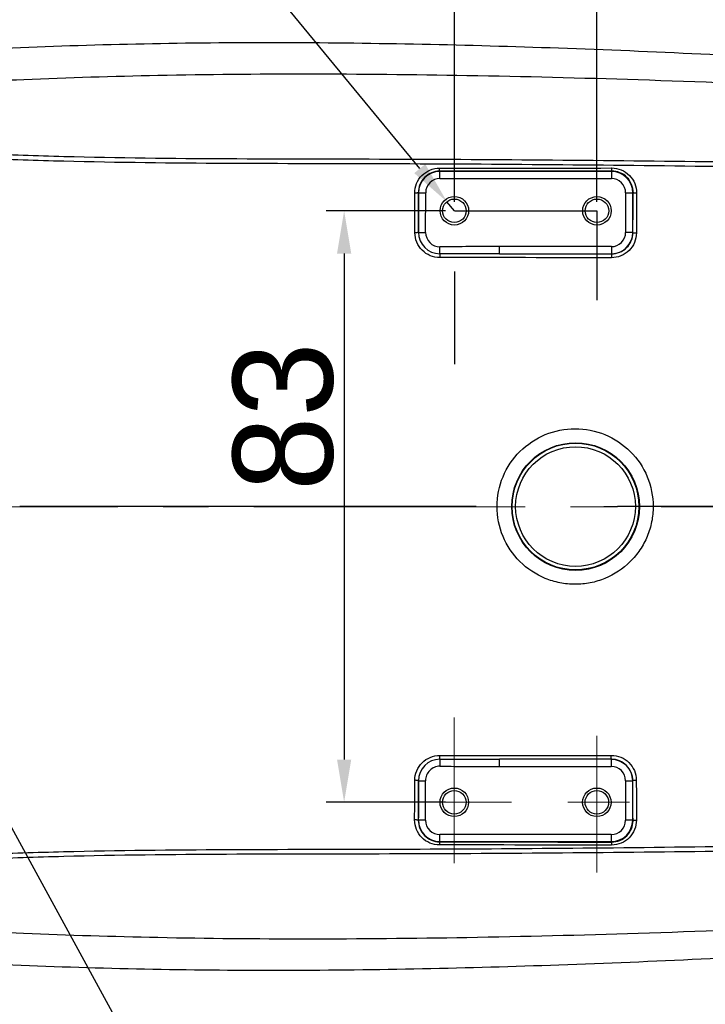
# Model space of a CAD drawing. Header units: millimetres. Extents: x 4086 to 8318, y 123 to 1549.
# Tile 36 of 54: x 6939 to 6987, y 1317 to 1386. Entities that reach past the tile are written whole.
import ezdxf
from ezdxf import colors
from ezdxf.entities.mleader import LeaderData, LeaderLine
from ezdxf.math import Vec2, Vec3

# ---------------------------------------------------------------- set-up
doc = ezdxf.new("R2010")
doc.units = ezdxf.units.MM
doc.linetypes.add('CENTER2', pattern=[28.575, 19.05, -3.175, 3.175, -3.175])
doc.layers.add('00_COMPONENTS', color=7, linetype='Continuous')
doc.layers.add('中心线层', color=7, linetype='CENTER2', lineweight=0)
doc.layers.add('细线层', color=7, linetype='Continuous', lineweight=0)
doc.styles.get("Standard").update_dxf_attribs({"font": 'SourceHanSansCN-Normal.ttf'})
doc.dimstyles.new('半径标注', dxfattribs={"dimtxt": 7, "dimasz": 3, "dimexe": 1.25, "dimexo": 0.625, "dimtad": 1, "dimtih": 1, "dimtoh": 1, "dimlfac": 2, "dimdsep": 46, "dimtxsty": 'Standard', "dimcen": 2.5, "dimadec": 0, "dimazin": 0, "dimtfac": 1, "dimtmove": 0, "dimatfit": 3, "dimfxl": 0, "dimarcsym": 0})
doc.dimstyles.new('直线标注', dxfattribs={"dimtxt": 7, "dimasz": 3, "dimexe": 1.25, "dimexo": 0.625, "dimtad": 1, "dimdec": 1, "dimlfac": 2, "dimdsep": 46, "dimtxsty": 'Standard', "dimcen": 2.5, "dimadec": 0, "dimazin": 0, "dimtm": 1e-09, "dimtfac": 1, "dimtdec": 1, "dimtmove": 0, "dimatfit": 3, "dimfxl": 0, "dimarcsym": 0})

# ---------------------------------------------------------------- blocks, each defined once
blk = doc.blocks.new('*D876')
at = {"color": 0, "lineweight": -2}
for p, q in [((6979.454, 1373.02), (6979.454, 1416.265)), ((7050.951, 1352.259), (7050.951, 1416.265)), ((6982.454, 1415.015), (7047.951, 1415.015))]:
    blk.add_line(p, q, dxfattribs=at)
at = {"color": 0}
for points in [[(6982.454, 1415.515), (6982.454, 1414.515), (6979.454, 1415.015)], [(7047.951, 1414.515), (7047.951, 1415.515), (7050.951, 1415.015)]]:
    blk.add_solid(points, dxfattribs=at)
at = {"layer": 'Defpoints', "color": 0}
for p in [(7050.951, 1415.015), (6979.454, 1372.395), (7050.951, 1351.634)]:
    blk.add_point(p, dxfattribs=at)
at = {"color": 0, "insert": (7015.202, 1419.271), "char_height": 7, "attachment_point": 5}
blk.add_mtext('143', dxfattribs=at)
blk = doc.blocks.new('*D877')
at = {"color": 0, "lineweight": -2}
for p, q in [((6969.454, 1373.022), (6969.454, 1416.265)), ((6979.454, 1373.02), (6979.454, 1416.265)), ((6969.454, 1415.015), (6955.14, 1415.015)), ((6972.454, 1415.015), (6976.454, 1415.015))]:
    blk.add_line(p, q, dxfattribs=at)
at = {"color": 0}
for points in [[(6972.454, 1415.515), (6972.454, 1414.515), (6969.454, 1415.015)], [(6976.454, 1414.515), (6976.454, 1415.515), (6979.454, 1415.015)]]:
    blk.add_solid(points, dxfattribs=at)
at = {"layer": 'Defpoints', "color": 0}
for p in [(6979.454, 1415.015), (6969.454, 1372.397), (6979.454, 1372.395)]:
    blk.add_point(p, dxfattribs=at)
at = {"color": 0, "insert": (6960.579, 1419.266), "char_height": 7, "attachment_point": 5}
blk.add_mtext('20', dxfattribs=at)
blk = doc.blocks.new('*D879')
at = {"color": 0, "lineweight": -2}
for p, q in [((6904.436, 1399.781), (6947.002, 1399.781)), ((6967.029, 1375.355), (6947.002, 1399.781)), ((6969.454, 1372.397), (6968.931, 1373.035))]:
    blk.add_line(p, q, dxfattribs=at)
at = {"color": 0}
blk.add_solid([(6966.642, 1375.038), (6967.416, 1375.672), (6968.931, 1373.035)], dxfattribs=at)
at = {"layer": 'Defpoints', "color": 0}
for p in [(6968.931, 1373.035), (6969.454, 1372.397)]:
    blk.add_point(p, dxfattribs=at)
at = {"color": 0, "insert": (6924.127, 1404.032), "char_height": 7, "attachment_point": 5}
blk.add_mtext('8-M4{\\Fgdt.shx|c168;x}10', dxfattribs=at)
blk = doc.blocks.new('_Dot')
at = {"color": 0, "linetype": 'ByBlock', "lineweight": -2}
blk.add_line((-0.5, 0), (-1, 0), dxfattribs=at)
at = {"color": 0, "linetype": 'ByBlock', "const_width": 0.5}
blk.add_lwpolyline([(-0.25, 0, 1), (0.25, 0, 1)], format="xyb", close=True, dxfattribs=at)
blk = doc.blocks.new('*D897')
at = {"layer": 'Defpoints', "color": 0}
for p in [(6969.454, 1372.397), (6961.723, 1330.896), (6969.447, 1330.896)]:
    blk.add_point(p, dxfattribs=at)
at = {"layer": '细线层', "color": 0, "lineweight": -2}
for p, q in [((6968.829, 1372.397), (6960.473, 1372.397)), ((6961.723, 1369.397), (6961.723, 1333.896)), ((6968.822, 1330.896), (6960.473, 1330.896))]:
    blk.add_line(p, q, dxfattribs=at)
at = {"layer": '细线层', "color": 0}
for points in [[(6962.223, 1369.397), (6961.223, 1369.397), (6961.723, 1372.397)], [(6961.223, 1333.896), (6962.223, 1333.896), (6961.723, 1330.896)]]:
    blk.add_solid(points, dxfattribs=at)
at = {"layer": '细线层', "color": 0, "insert": (6957.468, 1357.95), "char_height": 7, "attachment_point": 5, "rotation": 90}
blk.add_mtext('83', dxfattribs=at)

msp = doc.modelspace()

# ---------------------------------------------------------------- linework, layer by layer
for p, q in [((6969.4541, 1372.3968), (6979.4541, 1372.3952)), ((6979.4541, 1372.3952), (6979.4541, 1366.1215)), ((6969.4541, 1368.1336), (6969.4541, 1361.6234))]:
    msp.add_line(p, q)
for centre in [(6969.4541, 1372.3968), (6979.4541, 1372.3952), (6969.4474, 1330.8968), (6979.4474, 1330.8952)]:
    msp.add_circle(centre, 1)
at = {"layer": '00_COMPONENTS', "color": 7, "linetype": 'Continuous'}
for p, q in [((6968.4412, 1375.1597), (6968.4246, 1375.1764)), ((6980.4678, 1375.1578), (6968.4412, 1375.1597)), ((6968.4412, 1374.6599), (6968.4412, 1375.1597)), ((6980.4678, 1375.1578), (6980.4677, 1374.658)), ((6980.4678, 1375.1578), (6980.496, 1375.1861)), ((6968.4412, 1374.6599), (6980.4677, 1374.658)), ((6966.9415, 1373.6605), (6966.9329, 1373.6691)), ((6966.9413, 1370.8926), (6966.9415, 1373.6605)), ((6966.9415, 1373.6605), (6967.4413, 1373.6604)), ((6967.4409, 1370.8825), (6967.4413, 1373.6603)), ((6981.4672, 1373.6581), (6981.4667, 1370.8817)), ((6981.4672, 1373.6582), (6981.967, 1373.6581)), ((6981.9666, 1370.8816), (6981.967, 1373.6581)), ((6981.967, 1373.6581), (6981.9903, 1373.6814)), ((6966.9413, 1370.8838), (6967.4409, 1370.8828)), ((6981.9666, 1370.8816), (6981.4667, 1370.8816)), ((6981.9666, 1370.8816), (6981.9803, 1370.8678)), ((6968.4424, 1369.3825), (6968.4396, 1369.8717)), ((6972.6484, 1369.3835), (6968.4424, 1369.3824)), ((6980.4669, 1369.8821), (6972.623, 1369.8834)), ((6972.623, 1369.3836), (6972.623, 1369.8834)), ((6972.623, 1369.3836), (6980.4668, 1369.3823)), ((6980.4669, 1369.8821), (6980.4668, 1369.3823)), ((6980.4668, 1369.3823), (6980.474, 1369.3751)), ((6969.9489, 1351.6468), (6938.9715, 1351.6517)), ((6970.9776, 1351.6466), (6969.9489, 1351.6468)), ((6979.9328, 1351.6452), (6980.8987, 1351.645)), ((7020.9507, 1351.6386), (6980.8987, 1351.645)), ((6968.4367, 1333.9115), (6968.4338, 1333.4223)), ((6968.4367, 1333.9116), (6972.6427, 1333.9091)), ((6972.6172, 1333.4092), (6972.6173, 1333.9091)), ((6972.6172, 1333.4092), (6980.461, 1333.408)), ((6980.4611, 1333.9078), (6972.6173, 1333.9091)), ((6980.4611, 1333.9078), (6980.4683, 1333.915)), ((6980.4611, 1333.9078), (6980.4611, 1333.408)), ((6966.9344, 1329.634), (6966.9351, 1332.4018)), ((6966.9351, 1332.4105), (6967.4347, 1332.4104)), ((6967.4342, 1329.634), (6967.4347, 1332.4117)), ((6981.4606, 1332.4081), (6981.4601, 1329.6317)), ((6981.4606, 1332.4082), (6981.9604, 1332.4081)), ((6981.9599, 1329.6316), (6981.9604, 1332.4081)), ((6981.9604, 1332.4081), (6981.9742, 1332.4219)), ((6966.9344, 1329.634), (6966.9258, 1329.6254)), ((6967.4343, 1329.6339), (6966.9344, 1329.634)), ((6981.9599, 1329.6316), (6981.4601, 1329.6316)), ((6981.9599, 1329.6316), (6981.9832, 1329.6083)), ((6968.4337, 1328.1342), (6968.4338, 1328.6341)), ((6980.4603, 1328.6321), (6968.4338, 1328.6341)), ((6980.4603, 1328.6321), (6980.4602, 1328.1323)), ((6968.4337, 1328.1342), (6968.4171, 1328.1176)), ((6968.4337, 1328.1342), (6980.4602, 1328.1323)), ((6980.4602, 1328.1323), (6980.4885, 1328.104))]:
    msp.add_line(p, q, dxfattribs=at)
for centre, radius in [((6969.4541, 1372.3968), 0.825), ((6979.4541, 1372.3952), 0.825), ((6977.9552, 1351.6447), 4.4774), ((6977.9507, 1351.6459), 4.4475), ((6977.9507, 1351.6459), 4.1975), ((6969.4474, 1330.8968), 0.825), ((6979.4474, 1330.8952), 0.825)]:
    msp.add_circle(centre, radius, dxfattribs=at)
for centre, radius, start, end in [((6968.4414, 1373.6599), 1.4999, 90.004673, 179.976928), ((6980.4672, 1373.658), 1.4999, 0.004673, 89.976928), ((6968.4409, 1373.6604), 0.9995, 89.981948, 180.005415), ((6980.4677, 1373.6585), 0.9995, 359.981949, 89.999621), ((6968.4435, 1370.8846), 1.5022, 180.031848, 269.957866), ((6980.4667, 1370.8822), 1.4999, 270.004673, 359.976927), ((6980.4672, 1370.8817), 0.9995, 269.981934, 359.999636), ((6972.5372, 653.3231), 716.5603, 89.9931388, 90.3276378), ((6968.4374, 1332.4094), 1.5022, 90.024207, 179.949555), ((6972.7605, 2049.9834), 716.5741, 269.6540437, 269.9885409), ((6980.461, 1332.4085), 0.9995, 359.981949, 89.999621), ((6980.4605, 1332.408), 1.4999, 0.004673, 89.976928), ((6968.4343, 1329.6341), 1.4999, 180.004673, 269.976928), ((6968.4338, 1329.6336), 0.9995, 179.976137, 269.999635), ((6980.4601, 1329.6322), 1.4999, 270.004673, 359.976928), ((6980.4606, 1329.6317), 0.9995, 269.981934, 359.999636)]:
    msp.add_arc(centre, radius, start, end, dxfattribs=at)
for points, knots in [([(6921.0284, 1382.4003), (6923.9734, 1382.7914), (6929.9692, 1383.3888), (6939.0597, 1383.8952), (6948.2995, 1384.1679), (6960.8807, 1384.2592), (6977.0339, 1383.8972), (6993.4287, 1383.1071), (7006.765, 1382.1474), (7016.7347, 1381.243), (7026.5168, 1380.1342), (7035.9693, 1378.7819), (7044.8919, 1377.1273), (7053.0433, 1375.0636), (7060.1974, 1372.4684), (7064.4241, 1370.1948), (7066.294, 1368.9544)], [0, 0, 0, 0, 0.0604897, 0.1226141, 0.1853544, 0.2486888, 0.378773, 0.5142765, 0.5828547, 0.6510086, 0.7180916, 0.7832866, 0.8453962, 0.9027902, 0.9543102, 1, 1, 1, 1]), ([(6930.9585, 1381.1978), (6933.7216, 1381.3684), (6939.6227, 1381.6608), (6948.9966, 1381.9439), (6959.3601, 1382.0376), (6970.5898, 1381.924), (6982.585, 1381.6196), (6995.2514, 1381.1327), (7008.429, 1380.4297), (7017.3659, 1379.8058), (7021.8762, 1379.4192)], [0, 0, 0, 0, 0.0912647, 0.194761, 0.309145, 0.4329043, 0.5649688, 0.7047001, 0.8507654, 1, 1, 1, 1]), ([(7022.0172, 1375.0191), (7018.2121, 1375.0648), (7010.6012, 1375.1753), (6999.1834, 1375.3384), (6987.7627, 1375.5002), (6976.3393, 1375.6311), (6964.9132, 1375.697), (6953.4856, 1375.6992), (6943.9613, 1375.7913), (6936.3449, 1376.0394), (6932.5405, 1376.2537), (6930.6392, 1376.3739)], [0, 0, 0, 0, 0.1249078, 0.249851, 0.3748243, 0.499823, 0.6248432, 0.7498818, 0.8749338, 0.937466, 1, 1, 1, 1]), ([(6930.6585, 1376.7459), (6932.5573, 1376.6175), (6936.3576, 1376.397), (6943.9674, 1376.1333), (6953.4871, 1376.038), (6964.9116, 1376.0387), (6976.3363, 1375.9763), (6987.7585, 1375.8495), (6999.177, 1375.696), (7010.5917, 1375.5448), (7018.2002, 1375.4475), (7022.0038, 1375.4062)], [0, 0, 0, 0, 0.0624909, 0.1249851, 0.2500079, 0.3750664, 0.5001246, 0.6251538, 0.7501469, 0.8750983, 1, 1, 1, 1]), ([(6966.675, 1373.6356), (6966.6772, 1373.8624), (6966.7604, 1374.322), (6967.148, 1374.9026), (6967.7254, 1375.3047), (6968.188, 1375.3812), (6968.4164, 1375.3913)], [0, 0, 0, 0, 0.249192, 0.4984909, 0.7487768, 1, 1, 1, 1]), ([(6968.4246, 1375.1764), (6968.0406, 1375.176), (6967.2429, 1374.8501), (6966.9313, 1374.0506), (6966.9329, 1373.6691)], [0, 0, 0, 0, 0.5016887, 1, 1, 1, 1]), ([(6968.4246, 1375.1764), (6968.4203, 1375.1797), (6968.4243, 1375.2047), (6968.4166, 1375.2448), (6968.4179, 1375.3131), (6968.4165, 1375.3637), (6968.4163, 1375.3912)], [0, 0, 0, 0, 0.0770494, 0.2867019, 0.6166004, 1, 1, 1, 1]), ([(6980.4863, 1375.399), (6980.7145, 1375.3856), (6981.1781, 1375.3156), (6981.7554, 1374.9119), (6982.1495, 1374.3328), (6982.2212, 1373.8724), (6982.2304, 1373.6461)], [0, 0, 0, 0, 0.2510781, 0.5016876, 0.7512553, 1, 1, 1, 1]), ([(6980.4961, 1375.1861), (6980.4911, 1375.1888), (6980.4952, 1375.2157), (6980.4869, 1375.2546), (6980.488, 1375.3228), (6980.4864, 1375.3722), (6980.4863, 1375.399)], [0, 0, 0, 0, 0.0800767, 0.2943543, 0.6237133, 1, 1, 1, 1]), ([(6981.9903, 1373.6814), (6981.9921, 1374.0633), (6981.6791, 1374.8636), (6980.88, 1375.1865), (6980.496, 1375.1861)], [0, 0, 0, 0, 0.4986677, 1, 1, 1, 1]), ([(6966.9329, 1373.6691), (6966.9313, 1373.661), (6966.8966, 1373.6532), (6966.8477, 1373.6425), (6966.7652, 1373.6373), (6966.7061, 1373.6354), (6966.6749, 1373.6354)], [0, 0, 0, 0, 0.0938524, 0.3153694, 0.6443144, 1, 1, 1, 1]), ([(6981.9903, 1373.6814), (6981.9917, 1373.6738), (6982.0231, 1373.6649), (6982.0688, 1373.6547), (6982.1455, 1373.6486), (6982.2009, 1373.6463), (6982.2304, 1373.6461)], [0, 0, 0, 0, 0.0945732, 0.3133761, 0.639779, 1, 1, 1, 1]), ([(6966.9412, 1370.8837), (6966.9379, 1370.8763), (6966.9046, 1370.8724), (6966.8548, 1370.8621), (6966.7735, 1370.8589), (6966.7147, 1370.8572), (6966.6836, 1370.8572)], [0, 0, 0, 0, 0.0935472, 0.3146403, 0.6430048, 1, 1, 1, 1]), ([(6968.4359, 1369.1146), (6968.2084, 1369.1213), (6967.7476, 1369.2018), (6967.1689, 1369.5957), (6966.7715, 1370.1717), (6966.6922, 1370.6309), (6966.6837, 1370.8573)], [0, 0, 0, 0, 0.2504703, 0.5008315, 0.7507596, 1, 1, 1, 1]), ([(6967.4409, 1370.8825), (6967.4404, 1370.6256), (6967.6467, 1370.0884), (6968.1832, 1369.8703), (6968.4397, 1369.8717)], [0, 0, 0, 0, 0.5004369, 1, 1, 1, 1]), ([(6982.2207, 1370.8391), (6982.227, 1370.6126), (6982.1218, 1370.1551), (6981.7369, 1369.5762), (6981.1524, 1369.1902), (6980.6925, 1369.1008), (6980.4647, 1369.1007)], [0, 0, 0, 0, 0.2494144, 0.4989318, 0.7492583, 1, 1, 1, 1]), ([(6980.474, 1369.3751), (6980.857, 1369.3746), (6981.6544, 1369.6909), (6981.9789, 1370.4859), (6981.9803, 1370.8678)], [0, 0, 0, 0, 0.5007406, 1, 1, 1, 1]), ([(6981.9803, 1370.8678), (6981.982, 1370.8606), (6982.0141, 1370.8553), (6982.0588, 1370.8456), (6982.1359, 1370.8414), (6982.1912, 1370.8394), (6982.2207, 1370.8392)], [0, 0, 0, 0, 0.0904439, 0.309184, 0.6374045, 1, 1, 1, 1]), ([(6968.4424, 1369.3825), (6968.4375, 1369.3498), (6968.4381, 1369.2599), (6968.4358, 1369.1708), (6968.4359, 1369.1145)], [0, 0, 0, 0, 0.3702236, 1, 1, 1, 1]), ([(6980.474, 1369.3751), (6980.4722, 1369.3739), (6980.4726, 1369.3646), (6980.4696, 1369.3495), (6980.4687, 1369.3228), (6980.4662, 1369.272), (6980.4652, 1369.1966), (6980.4647, 1369.1334), (6980.4648, 1369.1008)], [0, 0, 0, 0, 0.0241884, 0.0846824, 0.1801079, 0.3088042, 0.6439367, 1, 1, 1, 1]), ([(6972.4489, 1351.6468), (6972.448, 1352.3577), (6972.7361, 1353.7947), (6973.9541, 1355.6097), (6975.7774, 1356.8199), (6977.9228, 1357.2442), (6980.0693, 1356.8205), (6981.8914, 1355.6089), (6983.1158, 1353.7946), (6983.3941, 1352.3562), (6983.3987, 1351.645)], [0, 0, 0, 0, 0.1250017, 0.2499537, 0.3749364, 0.4998989, 0.6248917, 0.7499135, 0.874957, 1, 1, 1, 1]), ([(6983.3987, 1351.645), (6983.3943, 1351.2877), (6983.327, 1350.5717), (6983.014, 1349.539), (6982.5013, 1348.5898), (6981.593, 1347.4813), (6980.3663, 1346.6731), (6978.9957, 1346.2568), (6977.9219, 1346.1547), (6976.8488, 1346.2588), (6975.4775, 1346.6729), (6973.9518, 1347.6824), (6972.7374, 1349.4985), (6972.4464, 1350.9357), (6972.4489, 1351.6468)], [0, 0, 0, 0, 0.0626656, 0.1253118, 0.1879944, 0.2506315, 0.3753897, 0.4380117, 0.5006622, 0.5632986, 0.6259145, 0.7505889, 0.8752828, 1, 1, 1, 1]), ([(7066.2885, 1334.3082), (7064.4189, 1333.0689), (7060.1933, 1330.7975), (7053.0418, 1328.2051), (7044.8937, 1326.1443), (7035.9747, 1324.4928), (7026.5261, 1323.1435), (7016.7478, 1322.0378), (7006.7819, 1321.1364), (6993.4501, 1320.1808), (6977.0604, 1319.3954), (6960.9122, 1319.0378), (6948.3349, 1319.1318), (6939.0981, 1319.4062), (6930.0102, 1319.9138), (6924.0157, 1320.5111), (6921.0712, 1320.9019)], [0, 0, 0, 0, 0.0456879, 0.0972034, 0.1545912, 0.2166945, 0.2818842, 0.348963, 0.4171137, 0.4856904, 0.6211983, 0.7512915, 0.8146285, 0.8773696, 0.9394987, 1, 1, 1, 1]), ([(6966.6775, 1332.4373), (6966.6695, 1332.6636), (6966.777, 1333.1212), (6967.1596, 1333.7005), (6967.7431, 1334.0899), (6968.2028, 1334.1764), (6968.4303, 1334.1794)], [0, 0, 0, 0, 0.249273, 0.4989791, 0.7495085, 1, 1, 1, 1]), ([(6968.4367, 1333.9115), (6968.4318, 1333.9441), (6968.4324, 1334.034), (6968.4302, 1334.1231), (6968.4303, 1334.1795)], [0, 0, 0, 0, 0.3689775, 1, 1, 1, 1]), ([(6980.4591, 1334.1894), (6980.6869, 1334.1832), (6981.1477, 1334.1036), (6981.729, 1333.7118), (6982.1225, 1333.1358), (6982.2121, 1332.6771), (6982.2145, 1332.4505)], [0, 0, 0, 0, 0.2507516, 0.5009732, 0.7506023, 1, 1, 1, 1]), ([(6980.4683, 1333.915), (6980.4665, 1333.9164), (6980.4668, 1333.9256), (6980.4639, 1333.9407), (6980.463, 1333.9675), (6980.4606, 1334.0183), (6980.4595, 1334.0936), (6980.4591, 1334.1568), (6980.4592, 1334.1894)], [0, 0, 0, 0, 0.0244088, 0.0850885, 0.1806351, 0.309364, 0.6442848, 1, 1, 1, 1]), ([(6968.4338, 1333.4223), (6968.3028, 1333.4231), (6968.0377, 1333.3712), (6967.7046, 1333.1446), (6967.4847, 1332.8074), (6967.4343, 1332.5427), (6967.4347, 1332.4117)], [0, 0, 0, 0, 0.2501046, 0.499956, 0.7498131, 1, 1, 1, 1]), ([(6981.9742, 1332.4219), (6981.9729, 1332.8034), (6981.649, 1333.5985), (6980.8517, 1333.9154), (6980.4683, 1333.915)], [0, 0, 0, 0, 0.4988157, 1, 1, 1, 1]), ([(6966.935, 1332.4107), (6966.9317, 1332.4183), (6966.8978, 1332.4221), (6966.8477, 1332.4325), (6966.7665, 1332.4357), (6966.7081, 1332.4374), (6966.6775, 1332.4374)], [0, 0, 0, 0, 0.0955589, 0.319252, 0.6470154, 1, 1, 1, 1]), ([(6981.9742, 1332.4219), (6981.9757, 1332.4288), (6982.0069, 1332.4343), (6982.0512, 1332.4438), (6982.1286, 1332.4482), (6982.1845, 1332.4502), (6982.2145, 1332.4504)], [0, 0, 0, 0, 0.087043, 0.3014212, 0.6305435, 1, 1, 1, 1]), ([(6966.9258, 1329.6254), (6966.9243, 1329.6334), (6966.8896, 1329.6413), (6966.8407, 1329.6521), (6966.7582, 1329.6573), (6966.6991, 1329.6591), (6966.6679, 1329.6591)], [0, 0, 0, 0, 0.0938518, 0.3153685, 0.6443138, 1, 1, 1, 1]), ([(6968.4087, 1327.9028), (6968.1802, 1327.9095), (6967.7182, 1327.9922), (6967.1408, 1328.3909), (6966.7511, 1328.9724), (6966.6744, 1329.4322), (6966.6679, 1329.659)], [0, 0, 0, 0, 0.2511858, 0.5013515, 0.7507063, 1, 1, 1, 1]), ([(6966.9258, 1329.6254), (6966.9242, 1329.2433), (6967.2361, 1328.4436), (6968.0336, 1328.1181), (6968.4171, 1328.1176)], [0, 0, 0, 0, 0.4990842, 1, 1, 1, 1]), ([(6982.2234, 1329.6434), (6982.2218, 1329.417), (6982.1376, 1328.9574), (6981.7493, 1328.3769), (6981.1699, 1327.9762), (6980.707, 1327.9007), (6980.4787, 1327.8911)], [0, 0, 0, 0, 0.2487258, 0.4983065, 0.7490134, 1, 1, 1, 1]), ([(6980.4885, 1328.104), (6980.8728, 1328.1035), (6981.6721, 1328.4267), (6981.9849, 1329.2268), (6981.9832, 1329.6083)], [0, 0, 0, 0, 0.501906, 1, 1, 1, 1]), ([(6981.9832, 1329.6082), (6981.9846, 1329.6158), (6982.016, 1329.6247), (6982.0617, 1329.6349), (6982.1384, 1329.641), (6982.1939, 1329.6432), (6982.2233, 1329.6435)], [0, 0, 0, 0, 0.0944812, 0.3132584, 0.6397133, 1, 1, 1, 1]), ([(6930.6313, 1326.9323), (6932.5326, 1327.0528), (6936.3371, 1327.2643), (6943.9535, 1327.5108), (6953.4779, 1327.5993), (6964.9055, 1327.5982), (6976.3316, 1327.6604), (6987.755, 1327.7876), (6999.1757, 1327.9456), (7010.5937, 1328.1056), (7018.2046, 1328.2122), (7022.0097, 1328.2577)], [0, 0, 0, 0, 0.062534, 0.1250658, 0.2501177, 0.3751562, 0.5001765, 0.6251754, 0.7501488, 0.875092, 1, 1, 1, 1]), ([(7021.9962, 1327.8706), (7018.1926, 1327.8305), (7010.5841, 1327.7357), (6999.1693, 1327.5881), (6987.7507, 1327.4383), (6976.3285, 1327.3152), (6964.9037, 1327.2564), (6953.4793, 1327.2608), (6943.9596, 1327.1686), (6936.3497, 1326.9073), (6932.5493, 1326.6881), (6930.6505, 1326.5602)], [0, 0, 0, 0, 0.1249017, 0.2498531, 0.3748462, 0.4998755, 0.6249337, 0.7499922, 0.875015, 0.9375091, 1, 1, 1, 1]), ([(6968.4171, 1328.1176), (6968.4126, 1328.1138), (6968.4165, 1328.0884), (6968.4091, 1328.0472), (6968.4102, 1327.9796), (6968.4088, 1327.9297), (6968.4087, 1327.9029)], [0, 0, 0, 0, 0.0819237, 0.297075, 0.6257277, 1, 1, 1, 1]), ([(6980.4885, 1328.104), (6980.4838, 1328.101), (6980.4874, 1328.0753), (6980.4795, 1328.0359), (6980.4803, 1327.968), (6980.4788, 1327.9182), (6980.4786, 1327.8911)], [0, 0, 0, 0, 0.0787362, 0.2900273, 0.6193148, 1, 1, 1, 1]), ([(7021.8744, 1323.8583), (7017.3637, 1323.473), (7008.426, 1322.8518), (6995.2471, 1322.153), (6982.5795, 1321.67), (6970.5832, 1321.3694), (6959.3525, 1321.2593), (6948.9882, 1321.3563), (6939.6137, 1321.6424), (6933.7123, 1321.9367), (6930.949, 1322.1083)], [0, 0, 0, 0, 0.1492331, 0.2952988, 0.4350308, 0.567096, 0.6908557, 0.8052399, 0.908736, 1, 1, 1, 1])]:
    msp.add_open_spline(points, degree=3, knots=knots, dxfattribs=at)
for points in [[(6968.4164, 1375.3912), (6972.4397, 1375.3936), (6976.463, 1375.3961), (6980.4863, 1375.399)], [(6980.4961, 1375.1861), (6976.4723, 1375.1825), (6972.4484, 1375.1793), (6968.4246, 1375.1764)], [(6966.6836, 1370.8572), (6966.6811, 1371.7833), (6966.6782, 1372.7094), (6966.6749, 1373.6354)], [(6966.9329, 1373.6691), (6966.936, 1372.7436), (6966.9389, 1371.8181), (6966.9413, 1370.8926)], [(6981.9803, 1370.8678), (6981.9833, 1371.8056), (6981.9867, 1372.7435), (6981.9903, 1373.6814)], [(6982.2304, 1373.646), (6982.2268, 1372.7104), (6982.2236, 1371.7748), (6982.2207, 1370.8392)], [(6972.623, 1369.3836), (6975.24, 1369.3809), (6977.857, 1369.3781), (6980.474, 1369.3751)], [(6980.4647, 1369.1008), (6976.4551, 1369.1056), (6972.4455, 1369.1102), (6968.4359, 1369.1145)], [(6968.4303, 1334.1795), (6972.4399, 1334.1825), (6976.4495, 1334.1858), (6980.4591, 1334.1894)], [(6980.4683, 1333.915), (6977.8513, 1333.9129), (6975.2343, 1333.9109), (6972.6173, 1333.9091)], [(6966.6679, 1329.6591), (6966.6714, 1330.5852), (6966.6746, 1331.5113), (6966.6775, 1332.4374)], [(6966.9351, 1332.4018), (6966.9326, 1331.4763), (6966.9293, 1330.5508), (6966.9258, 1329.6254)], [(6981.9832, 1329.6082), (6981.9799, 1330.5461), (6981.9769, 1331.484), (6981.9742, 1332.4219)], [(6982.2145, 1332.4504), (6982.2171, 1331.5148), (6982.2201, 1330.5791), (6982.2233, 1329.6435)], [(6980.4787, 1327.8911), (6976.4554, 1327.8953), (6972.432, 1327.8991), (6968.4087, 1327.9029)], [(6968.4171, 1328.1176), (6972.4409, 1328.1134), (6976.4647, 1328.1089), (6980.4885, 1328.1041)]]:
    msp.add_open_spline(points, degree=3, dxfattribs=at)
at = {"layer": '中心线层'}
for p, q in [((7088.7301, 1351.6337), (6694.0124, 1351.6337)), ((6969.4474, 1326.6177), (6969.4474, 1336.8545)), ((6979.4474, 1325.9757), (6979.4474, 1335.5654)), ((6965.1848, 1330.8968), (6973.4719, 1330.8952)), ((6977.4102, 1330.8952), (6981.7264, 1330.8952))]:
    msp.add_line(p, q, dxfattribs=at)

# ---------------------------------------------------------------- dimensions: what is measured, and where the dimension line sits
dim = msp.add_linear_dim(base=(6979.4541, 1415.015), p1=(6969.4541, 1372.3968), p2=(6979.4541, 1372.3952), dimstyle='直线标注')
dim.commit()
dim.dimension.update_dxf_attribs({"geometry": '*D877', "text_midpoint": (6960.5791, 1415.015), "dimtype": 160})
dim = msp.add_linear_dim(base=(7050.9507, 1415.015), p1=(6979.4541, 1372.3952), p2=(7050.9507, 1351.6337), text='143', dimstyle='直线标注', override={"dimtxsty": 'Standard'})
dim.commit()
dim.dimension.update_dxf_attribs({"geometry": '*D876', "text_midpoint": (7015.2024, 1415.015), "dimtype": 160})
dim = msp.add_radius_dim(center=(6969.4541, 1372.3968), mpoint=(6968.931, 1373.0348), text='8-M4{\\Fgdt.shx|c168;x}10', dimstyle='半径标注', override={"dimtxsty": 'Standard'})
dim.commit()
dim.dimension.update_dxf_attribs({"geometry": '*D879', "text_midpoint": (6924.1273, 1399.781), "dimtype": 164})
at = {"layer": '细线层'}
dim = msp.add_linear_dim(base=(6961.7233, 1330.896), p1=(6969.4541, 1372.3968), p2=(6969.4474, 1330.896), angle=90, dimstyle='直线标注', dxfattribs=at)
dim.commit()
dim.dimension.update_dxf_attribs({"geometry": '*D897', "text_midpoint": (6961.7233, 1357.9503), "dimtype": 160})

# ---------------------------------------------------------------- leaders
ml = msp.add_multileader_mtext('Standard', dxfattribs=at)
ml.set_content('网口')
ml.set_leader_properties()
ml.set_arrow_properties(name='DOT')
ml.build(insert=Vec2(0, 0))
ml.multileader.update_dxf_attribs({"text_left_attachment_type": 6, "text_right_attachment_type": 5, "dogleg_length": 0.36, "arrow_head_size": 2})
ctx = ml.context
ctx.base_point, ctx.char_height, ctx.arrow_head_size, ctx.plane_origin = Vec3(6953.1548, 1302.7114), 7, 2, Vec3(6913.6145, 1338.2758)
ctx.left_attachment, ctx.right_attachment = 6, 5
notes = []
notes.append((ctx, [(0, (1, 1, 0), (6952.7948, 1302.7114), (1, 0), 0.36, [(0, [(6925.0122, 1353.632)], 0, [])])]))
ctx.mtext.insert, ctx.mtext.flow_direction = Vec3(6955.1548, 1310.8228), 5
ml = msp.add_multileader_mtext('Standard', dxfattribs=at)
ml.set_content('抱闸按钮')
ml.set_leader_properties()
ml.set_arrow_properties(name='DOT')
ml.build(insert=Vec2(0, 0))
ml.multileader.update_dxf_attribs({"text_left_attachment_type": 6, "text_right_attachment_type": 5, "dogleg_length": 0.36, "arrow_head_size": 2})
ctx = ml.context
ctx.base_point, ctx.char_height, ctx.arrow_head_size, ctx.plane_origin = Vec3(6940.1369, 1287.5795), 7, 2, Vec3(6927.4003, 1349.1536)
ctx.left_attachment, ctx.right_attachment = 6, 5
notes.append((ctx, [(0, (1, 1, 0), (6939.7769, 1287.5795), (1, 0), 0.36, [(0, [(6922.4532, 1341.1289)], 0, [])])]))
ctx.mtext.insert, ctx.mtext.flow_direction = Vec3(6942.1369, 1296.3494), 5
for ctx, leaders in notes:
    for number, flags, end, landing, length, lines in leaders:
        leader = LeaderData()
        leader.index, (leader.has_last_leader_line, leader.has_dogleg_vector, leader.attachment_direction) = number, flags
        leader.last_leader_point, leader.dogleg_vector, leader.dogleg_length = Vec3(end), Vec3(landing), length
        for number, points, colour, breaks in lines:
            line = LeaderLine()
            line.index, line.vertices, line.color, line.breaks = number, Vec3.list(points), colors.encode_raw_color(colour), breaks
            leader.lines.append(line)
        ctx.leaders.append(leader)

doc.saveas('drawing.dxf')
